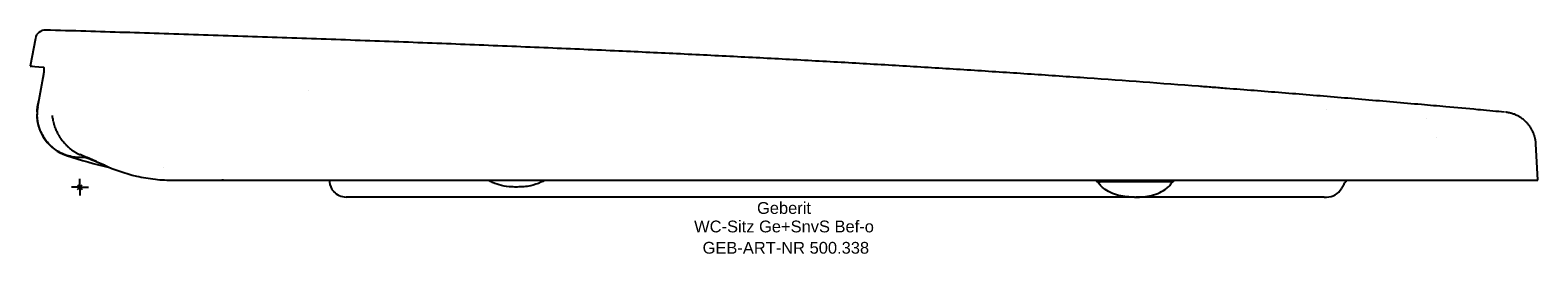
# Model space of a CAD drawing. Header units: millimetres. Extents: x -15 to 433, y -20 to 47.
import ezdxf
from ezdxf.enums import TextEntityAlignment as Align

# ---------------------------------------------------------------- set-up
doc = ezdxf.new("R2010")
doc.units = ezdxf.units.MM
doc.layers.get('0').update_dxf_attribs({"linetype": 'CONTINUOUS'})
for name, color, linetype, lineweight in [('Arbeitspunkt(DIN)', 7, 'CONTINUOUS', 25), ('GEB-ART-NR', 1, 'CONTINUOUS', 18), ('GEB-BEZUG', 2, 'CONTINUOUS', 25), ('GEB-TEXT', 5, 'CONTINUOUS', 18)]:
    doc.layers.add(name, color=color, linetype=linetype, lineweight=lineweight)
doc.layers.add('GEB-KONTUR-A', color=5, linetype='CONTINUOUS')
doc.styles.get("Standard").update_dxf_attribs({"font": 'arial.ttf'})

# ---------------------------------------------------------------- blocks, each defined once
blk = doc.blocks.new('Einfügepunkt')
at = {"layer": 'GEB-BEZUG'}
for p, q in [((-0.71, -0.71), (0.71, 0.71)), ((-0.71, 0.71), (0.71, -0.71))]:
    blk.add_line(p, q, dxfattribs=at)

msp = doc.modelspace()

# ---------------------------------------------------------------- linework, layer by layer
at = {"layer": 'Arbeitspunkt(DIN)', "ltscale": 25}
for q in [(-2.5, 0), (0, 2.5), (0, -2.5), (2.5, 0)]:
    msp.add_line((0, 0), q, dxfattribs=at)
at = {"layer": 'GEB-KONTUR-A', "ltscale": 25}
for p, q in [((-13.24, 44.25), (-14.78, 36.02)), ((-12.53, 23.92), (-10.91, 32.61)), ((67.93, 28.83), (67.93, 28.83)), ((370.12, 22.94), (370.12, 22.94)), ((400.01, 20.37), (400.01, 20.37)), ((423.37, 22.27), (423.37, 22.27)), ((402.93, 14.85), (402.93, 14.85)), ((402.93, 14.85), (402.93, 14.85)), ((433, 2.03), (432.43, 12.84)), ((1.55, 8.78), (1.55, 8.78)), ((24.95, 5.73), (24.95, 5.73)), ((27.95, 2.03), (27.95, 2.03)), ((27.95, 2.03), (33.28, 2.03)), ((33.28, 2.03), (342.7, 2.03)), ((42.65, 2.03), (42.19, 2.03)), ((302.82, 1.53), (302.46, 1.53)), ((302.46, 1.53), (302.46, 1.53)), ((302.82, 1.53), (303.04, 1.53)), ((324.16, 1.53), (303.04, 1.53)), ((324.16, 1.53), (324.32, 1.53)), ((342.7, 2.03), (363.4, 2.03)), ((363.4, 2.03), (380.44, 2.03)), ((380.44, 2.03), (403.63, 2.03)), ((403.63, 2.03), (415.53, 2.03)), ((415.53, 2.03), (431.66, 2.03)), ((431.66, 2.03), (433, 2.03)), ((83.85, -2.97), (79.07, -2.97)), ((150.46, -2.97), (83.85, -2.97)), ((215.02, -2.97), (150.46, -2.97)), ((306.19, -2.97), (215.02, -2.97)), ((313.14, -2.97), (306.19, -2.97)), ((313.21, -2.97), (313.57, -2.97)), ((326.29, -2.97), (313.64, -2.97)), ((336.25, -2.97), (326.29, -2.97)), ((353.58, -2.97), (336.25, -2.97)), ((359.47, -2.97), (353.58, -2.97)), ((369.51, -2.97), (359.47, -2.97)), ((369.51, -2.97), (370.28, -2.97))]:
    msp.add_line(p, q, dxfattribs=at)
for centre, radius, start, end in [((-10.29, 43.7), 3, 88.3395, 169.3925), ((0, 21.53), 12.75, 180, 251.8191), ((42.19, 149.99), 147.96, 251.8191, 256.9481), ((302.54, 2.53), 1, 210, 270), ((324.24, 2.53), 1, 270, 330), ((370.28, 2.03), 5, 270, 331.0832)]:
    msp.add_arc(centre, radius, start, end, dxfattribs=at)
for centre, major_axis, ratio, start_param, end_param in [((1636.29, -224.76), (-1651.07, 260.78), 0.00004, 6.283184, 6.301955), ((7.53, 21.5), (16.92, -11.22), 0.996121, 3.648029, 3.673952)]:
    msp.add_ellipse(centre, major_axis=major_axis, ratio=ratio, start_param=start_param, end_param=end_param, dxfattribs=at)
for points, knots in [([(423.12, 22.29), (421.96, 22.4), (420.81, 22.51), (418.41, 22.73), (417.18, 22.84), (415.67, 22.98), (415.41, 23), (411.98, 23.32), (408.82, 23.6), (403.25, 24.1), (400.83, 24.32), (392.85, 25.02), (387.31, 25.5), (376.26, 26.44), (370.75, 26.91), (362.5, 27.59), (359.74, 27.81), (354.25, 28.25), (351.5, 28.47), (346, 28.91), (341.88, 29.23), (336.38, 29.66), (333.63, 29.87), (321.26, 30.82), (310.24, 31.63), (296.39, 32.6), (290.84, 32.99), (279.7, 33.75), (265.7, 34.68), (248.72, 35.75), (231.54, 36.77), (214.12, 37.76), (196.43, 38.7), (178.41, 39.6), (159.51, 40.49), (139.24, 41.39), (117.34, 42.29), (94.78, 43.18), (71.72, 44.03), (56.16, 44.58), (40.58, 45.11), (32.77, 45.37), (17.21, 45.87), (9.45, 46.11), (-2.25, 46.47), (-6.24, 46.58), (-10.2, 46.7)], [0.0006369, 0.0006369, 0.0006369, 0.0006369, 0.009276, 0.009276, 0.0185695, 0.0185695, 0.0205574, 0.0205574, 0.0443339, 0.0443339, 0.0626267, 0.0626267, 0.104696, 0.104696, 0.1467654, 0.1467654, 0.1678, 0.1678, 0.1888347, 0.1888347, 0.2098694, 0.2203867, 0.230904, 0.230904, 0.3150427, 0.3150427, 0.3360774, 0.357112, 0.3991813, 0.4412507, 0.48332, 0.5253893, 0.5674587, 0.609528, 0.6515973, 0.6979279, 0.7442584, 0.790589, 0.8369196, 0.8832501, 0.8832501, 0.9295807, 0.9295807, 0.9759112, 0.9759112, 1, 1, 1, 1]), ([(-10.91, 32.61), (-10.91, 32.61), (-10.91, 32.61), (-10.91, 32.62), (-10.84, 32.99), (-10.77, 33.39), (-10.67, 34.12), (-10.63, 34.46), (-10.59, 34.98), (-10.58, 35.2), (-10.61, 35.48), (-10.63, 35.55), (-10.67, 35.55)], [1.8280427, 1.8280427, 1.8280427, 1.8280427, 1.8288933, 1.8288933, 1.8288933, 1.9431608, 1.9431608, 2.0574283, 2.0574283, 2.1703291, 2.1703291, 2.2745749, 2.2745749, 2.2745749, 2.2745749]), ([(-12.53, 23.92), (-12.6, 23.53), (-12.66, 23.13), (-12.73, 22.33), (-12.75, 21.93), (-12.74, 21.53)], [-0.2407387, -0.2407387, -0.2407387, -0.2407387, -0.1203828, -0.1203828, -0.000001, -0.000001, -0.000001, -0.000001]), ([(-12.71, 22.71), (-12.7, 22.78), (-12.7, 22.85), (-12.69, 22.97), (-12.68, 23.02), (-12.68, 23.07)], [0.00060035, 0.00060035, 0.00060035, 0.00060035, 0.02262408, 0.02262408, 0.03790637, 0.03790637, 0.03790637, 0.03790637]), ([(-12.69, 23.14), (-12.64, 23.4), (-12.61, 23.66), (-12.48, 24.53), (-12.35, 25.13), (-12.19, 25.73), (-12.19, 25.73), (-12.19, 25.74)], [-2.6211426, -2.6211426, -2.6211426, -2.6211426, -2.5286067, -2.5286067, -2.3150014, -2.3150014, -2.3131084, -2.3131084, -2.3131084, -2.3131084]), ([(0.14, 8.78), (-1.22, 8.78), (-2.6, 9.01), (-5.16, 9.86), (-6.38, 10.5), (-8.54, 12.11), (-9.51, 13.1), (-11.09, 15.31), (-11.71, 16.56), (-12.31, 18.45), (-12.46, 19.05), (-12.67, 20.28), (-12.73, 20.91), (-12.74, 21.53)], [0, 0, 0, 0, 0.408709, 0.408709, 0.811862, 0.811862, 1.21986, 1.21986, 1.634514, 1.634514, 1.823523, 1.823523, 2.016293, 2.016293, 2.016293, 2.016293]), ([(-8.25, 21.29), (-8.22, 21.05), (-8.19, 20.8), (-8.15, 20.55), (-8.12, 20.31), (-8.07, 20.07), (-8.02, 19.82), (-8.01, 19.76), (-7.99, 19.7), (-7.98, 19.64), (-7.92, 19.37), (-7.85, 19.09), (-7.77, 18.82), (-7.73, 18.68), (-7.69, 18.54), (-7.65, 18.4), (-7.63, 18.37), (-7.62, 18.33), (-7.61, 18.29), (-7.6, 18.26), (-7.59, 18.22), (-7.57, 18.18), (-7.56, 18.15), (-7.55, 18.11), (-7.54, 18.07), (-7.53, 18.05), (-7.52, 18.02), (-7.51, 18), (-7.43, 17.78), (-7.36, 17.58), (-7.27, 17.37), (-7.19, 17.17), (-7.1, 16.97), (-7.02, 16.77), (-6.93, 16.59), (-6.85, 16.42), (-6.77, 16.25), (-6.67, 16.06), (-6.58, 15.88), (-6.48, 15.7), (-6.44, 15.63), (-6.39, 15.55), (-6.35, 15.48), (-6.28, 15.36), (-6.21, 15.24), (-6.14, 15.13), (-6.11, 15.07), (-6.07, 15.01), (-6.04, 14.96), (-6.02, 14.94), (-6.01, 14.92), (-6, 14.9), (-5.99, 14.88), (-5.98, 14.86), (-5.96, 14.84), (-5.95, 14.83), (-5.94, 14.81), (-5.93, 14.79), (-5.79, 14.57), (-5.64, 14.36), (-5.49, 14.15), (-5.34, 13.95), (-5.18, 13.74), (-5.02, 13.55), (-4.93, 13.43), (-4.83, 13.32), (-4.74, 13.21), (-4.57, 13.02), (-4.4, 12.83), (-4.23, 12.66), (-4.19, 12.61), (-4.14, 12.56), (-4.1, 12.52), (-3.99, 12.41), (-3.88, 12.3), (-3.77, 12.2), (-3.74, 12.17), (-3.71, 12.14), (-3.68, 12.12), (-3.66, 12.09), (-3.63, 12.06), (-3.6, 12.04), (-3.57, 12.01), (-3.54, 11.99), (-3.51, 11.96), (-3.49, 11.94), (-3.47, 11.92), (-3.44, 11.9), (-3.24, 11.71), (-3.03, 11.54), (-2.82, 11.37), (-2.61, 11.21), (-2.39, 11.05), (-2.17, 10.9), (-2.04, 10.81), (-1.91, 10.72), (-1.79, 10.64), (-1.71, 10.59), (-1.63, 10.54), (-1.55, 10.49), (-1.47, 10.44), (-1.38, 10.39), (-1.3, 10.34), (-1.22, 10.3), (-1.14, 10.25), (-1.05, 10.2), (-1, 10.17), (-0.95, 10.15), (-0.9, 10.12), (-0.63, 9.98), (-0.37, 9.85), (-0.1, 9.73), (-0.04, 9.7), (0.02, 9.68), (0.08, 9.65)], [0, 0, 0, 0, 0.0563145, 0.0563145, 0.0563145, 0.1118464, 0.1118464, 0.1118464, 0.125, 0.125, 0.125, 0.1875, 0.1875, 0.1875, 0.21875, 0.21875, 0.21875, 0.2275643, 0.2275643, 0.2275643, 0.23637, 0.23637, 0.23637, 0.2447188, 0.2447188, 0.2447188, 0.25, 0.25, 0.25, 0.2923747, 0.2923747, 0.2923747, 0.3353474, 0.3353474, 0.3353474, 0.375, 0.375, 0.375, 0.4188245, 0.4188245, 0.4188245, 0.4375, 0.4375, 0.4375, 0.46875, 0.46875, 0.46875, 0.484375, 0.484375, 0.484375, 0.4901122, 0.4901122, 0.4901122, 0.4955129, 0.4955129, 0.4955129, 0.5, 0.5, 0.5, 0.5479211, 0.5479211, 0.5479211, 0.5964622, 0.5964622, 0.5964622, 0.625, 0.625, 0.625, 0.6744241, 0.6744241, 0.6744241, 0.6875, 0.6875, 0.6875, 0.71875, 0.71875, 0.71875, 0.7273395, 0.7273395, 0.7273395, 0.7359502, 0.7359502, 0.7359502, 0.7440631, 0.7440631, 0.7440631, 0.75, 0.75, 0.75, 0.797909, 0.797909, 0.797909, 0.8464754, 0.8464754, 0.8464754, 0.875, 0.875, 0.875, 0.8925377, 0.8925377, 0.8925377, 0.9100048, 0.9100048, 0.9100048, 0.9271536, 0.9271536, 0.9271536, 0.9375, 0.9375, 0.9375, 0.9882557, 0.9882557, 0.9882557, 1, 1, 1, 1]), ([(432.43, 12.84), (432.43, 12.88), (432.43, 12.92), (432.43, 12.97), (432.42, 13.02), (432.42, 13.08), (432.41, 13.14), (432.41, 13.2), (432.4, 13.26), (432.4, 13.33), (432.39, 13.39), (432.38, 13.47), (432.37, 13.54), (432.36, 13.62), (432.35, 13.7), (432.34, 13.78), (432.33, 13.86), (432.31, 13.95), (432.3, 14.04), (432.28, 14.13), (432.26, 14.22), (432.24, 14.32), (432.22, 14.41), (432.2, 14.51), (432.18, 14.62), (432.15, 14.72), (432.13, 14.82), (432.1, 14.93), (432.07, 15.03), (432.04, 15.13), (432.01, 15.24), (431.98, 15.35), (431.94, 15.47), (431.9, 15.58), (431.86, 15.7), (431.81, 15.83), (431.76, 15.95), (431.75, 15.98), (431.74, 16.01), (431.73, 16.04), (431.72, 16.07), (431.7, 16.1), (431.69, 16.13), (431.68, 16.16), (431.67, 16.19), (431.65, 16.22), (431.64, 16.24), (431.63, 16.26), (431.62, 16.28), (431.57, 16.42), (431.5, 16.56), (431.44, 16.69), (431.37, 16.82), (431.31, 16.95), (431.24, 17.08), (431.17, 17.2), (431.1, 17.32), (431.03, 17.44), (430.96, 17.56), (430.89, 17.68), (430.81, 17.79), (430.74, 17.91), (430.66, 18.02), (430.58, 18.13), (430.5, 18.24), (430.43, 18.34), (430.35, 18.44), (430.27, 18.54), (430.2, 18.64), (430.12, 18.73), (430.04, 18.82), (429.97, 18.9), (429.89, 18.99), (429.88, 19.01), (429.86, 19.02), (429.85, 19.04), (429.83, 19.06), (429.82, 19.07), (429.8, 19.09), (429.79, 19.11), (429.77, 19.12), (429.75, 19.14), (429.74, 19.16), (429.72, 19.17), (429.7, 19.19), (429.69, 19.21), (429.68, 19.22), (429.66, 19.24), (429.53, 19.37), (429.4, 19.51), (429.26, 19.63), (429.12, 19.76), (428.99, 19.88), (428.84, 20), (428.7, 20.12), (428.56, 20.23), (428.41, 20.34), (428.26, 20.45), (428.11, 20.56), (427.96, 20.66), (427.8, 20.76), (427.65, 20.86), (427.49, 20.95), (427.33, 21.04), (427.17, 21.13), (427.01, 21.21), (426.85, 21.29), (426.69, 21.37), (426.52, 21.44), (426.36, 21.52), (426.19, 21.59), (426.02, 21.65), (425.86, 21.71), (425.69, 21.77), (425.52, 21.83), (425.35, 21.88), (425.18, 21.93), (425.02, 21.98), (424.96, 21.99), (424.9, 22.01), (424.84, 22.02), (424.67, 22.06), (424.5, 22.1), (424.33, 22.13), (424.16, 22.17), (423.99, 22.19), (423.82, 22.22), (423.67, 22.24), (423.52, 22.26), (423.37, 22.27)], [0, 0, 0, 0, 0.021646, 0.021646, 0.021646, 0.043741, 0.043741, 0.043741, 0.064647, 0.064647, 0.064647, 0.085208, 0.085208, 0.085208, 0.105394, 0.105394, 0.105394, 0.125183, 0.125183, 0.125183, 0.144342, 0.144342, 0.144342, 0.163147, 0.163147, 0.163147, 0.181381, 0.181381, 0.181381, 0.198406, 0.198406, 0.198406, 0.216391, 0.216391, 0.216391, 0.234375, 0.234375, 0.234375, 0.238281, 0.238281, 0.238281, 0.242103, 0.242103, 0.242103, 0.246233, 0.246233, 0.246233, 0.25, 0.25, 0.25, 0.275535, 0.275535, 0.275535, 0.301625, 0.301625, 0.301625, 0.328089, 0.328089, 0.328089, 0.354957, 0.354957, 0.354957, 0.383405, 0.383405, 0.383405, 0.411393, 0.411393, 0.411393, 0.440091, 0.440091, 0.440091, 0.46875, 0.46875, 0.46875, 0.475504, 0.475504, 0.475504, 0.482569, 0.482569, 0.482569, 0.489374, 0.489374, 0.489374, 0.495444, 0.495444, 0.495444, 0.5, 0.5, 0.5, 0.535582, 0.535582, 0.535582, 0.57136, 0.57136, 0.57136, 0.607366, 0.607366, 0.607366, 0.643794, 0.643794, 0.643794, 0.680509, 0.680509, 0.680509, 0.717543, 0.717543, 0.717543, 0.754926, 0.754926, 0.754926, 0.792899, 0.792899, 0.792899, 0.831233, 0.831233, 0.831233, 0.870147, 0.870147, 0.870147, 0.883529, 0.883529, 0.883529, 0.923272, 0.923272, 0.923272, 0.963813, 0.963813, 0.963813, 1, 1, 1, 1]), ([(7.3, 6.49), (5.98, 7.09), (4.72, 7.65), (2.3, 8.71), (1.16, 9.19), (0.08, 9.65)], [0.000001, 0.000001, 0.000001, 0.000001, 0.535181, 0.535181, 1.07036, 1.07036, 1.07036, 1.07036]), ([(7.84, 6.25), (5.62, 7.22), (3.73, 7.99), (1.44, 8.81), (0.66, 9.04), (0.53, 9.07)], [0, 0, 0, 0, 1.064068, 1.064068, 1.80924, 1.80924, 1.80924, 1.80924]), ([(7.3, 6.49), (10.16, 5.2), (13.35, 4.07), (18.64, 2.87), (20.5, 2.55), (24.22, 2.14), (26.07, 2.03), (27.95, 2.03)], [0.000001, 0.000001, 0.000001, 0.000001, 1.159426, 1.159426, 1.753057, 1.753057, 2.318849, 2.318849, 2.318849, 2.318849]), ([(74.04, 2.03), (74.04, 2), (74.05, 1.98), (74.05, 1.95), (74.07, 1.79), (74.09, 1.63), (74.11, 1.47)], [0.98749179, 0.98749179, 0.98749179, 0.98749179, 0.98934204, 0.98934204, 0.98934204, 1, 1, 1, 1]), ([(74.11, 1.47), (74.21, 0.57), (74.59, -0.48), (75.39, -1.35), (75.41, -1.37), (75.42, -1.38), (75.43, -1.4), (76.27, -2.28), (77.57, -2.97), (79.07, -2.97)], [0, 0, 0, 0, 0.492182, 0.492182, 0.492182, 0.5, 0.5, 0.5, 1, 1, 1, 1]), ([(138.06, 2.03), (137.7, 1.8), (137.32, 1.6), (135.96, 0.97), (134.92, 0.63), (133.19, 0.26), (132.5, 0.16), (131.17, 0.05), (130.53, 0.03), (129.86, 0.02), (129.83, 0.02), (129.78, 0.02), (129.76, 0.02), (129.73, 0.02), (129.72, 0.02), (129.7, 0.02), (129.7, 0.02), (129.68, 0.02), (129.68, 0.02), (129.66, 0.02), (129.65, 0.02), (129.6, 0.02), (129.56, 0.02), (129.41, 0.02), (129.3, 0.02), (128.86, 0.03), (128.53, 0.04), (127.21, 0.11), (126.21, 0.24), (124.32, 0.68), (123.42, 0.97), (122.13, 1.56), (121.71, 1.78), (121.31, 2.03)], [0.233704, 0.233704, 0.233704, 0.233704, 0.361494, 0.361494, 0.683963, 0.683963, 0.893321, 0.893321, 1.084341, 1.084341, 1.094095, 1.094095, 1.099708, 1.099708, 1.102554, 1.102554, 1.104688, 1.104688, 1.106526, 1.106526, 1.110201, 1.110201, 1.121226, 1.121226, 1.154301, 1.154301, 1.253541, 1.253541, 1.552151, 1.552151, 1.835336, 1.835336, 1.977193, 1.977193, 1.977193, 1.977193]), ([(313.21, -2.97), (312.47, -2.97), (311.7, -2.95), (310.13, -2.8), (309.32, -2.67), (307.67, -2.25), (306.84, -1.97), (305.32, -1.28), (304.62, -0.87), (303.66, -0.11), (303.35, 0.18), (302.82, 0.8), (302.6, 1.14), (302.46, 1.53)], [0, 0, 0, 0, 0.2, 0.2, 0.4, 0.4, 0.6, 0.6, 0.8, 0.8, 0.9, 0.9, 1, 1, 1, 1]), ([(313.57, -2.97), (314.31, -2.97), (315.07, -2.95), (316.65, -2.8), (317.45, -2.67), (319.1, -2.25), (319.93, -1.97), (321.45, -1.28), (322.15, -0.87), (323.11, -0.11), (323.42, 0.18), (323.95, 0.8), (324.17, 1.14), (324.32, 1.53)], [0, 0, 0, 0, 0.2, 0.2, 0.4, 0.4, 0.6, 0.6, 0.8, 0.8, 0.9, 0.9, 1, 1, 1, 1]), ([(376.23, 2.03), (376.13, 1.9), (376.03, 1.76), (375.93, 1.62), (375.69, 1.3), (375.47, 0.96), (375.25, 0.62), (375.04, 0.29), (374.85, -0.05), (374.66, -0.39)], [0.7849159, 0.7849159, 0.7849159, 0.7849159, 0.8226932, 0.8226932, 0.8226932, 0.9126779, 0.9126779, 0.9126779, 1, 1, 1, 1])]:
    msp.add_open_spline(points, degree=3, knots=knots, dxfattribs=at)
for points in [[(-10.67, 35.55), (-13.01, 35.77), (-14.29, 35.91), (-14.49, 35.98)], [(-12.72, 22.35), (-12.71, 22.57), (-12.69, 22.78), (-12.67, 22.99)], [(-12.72, 22.35), (-12.74, 22.08), (-12.75, 21.8), (-12.75, 21.53)], [(1.5, 8.78), (0.99, 8.78), (0.54, 8.78), (0.14, 8.78)]]:
    msp.add_open_spline(points, degree=3, dxfattribs=at)

# ---------------------------------------------------------------- block references
at = {"ltscale": 25}
msp.add_blockref('Einfügepunkt', (0, 0), dxfattribs=at)

# ---------------------------------------------------------------- texts
at = {"layer": 'GEB-ART-NR'}
msp.add_text('GEB-ART-NR 500.338', height=3.5, dxfattribs=at).set_placement((209.66, -19.81), align=Align.CENTER)
at = {"layer": 'GEB-TEXT'}
for s, p in [('Geberit', (209.11, -7.97)), ('WC-Sitz Ge+SnvS Bef-o', (209.11, -13.47))]:
    msp.add_text(s, height=3.5, dxfattribs=at).set_placement(p, align=Align.CENTER)

doc.saveas('drawing.dxf')
